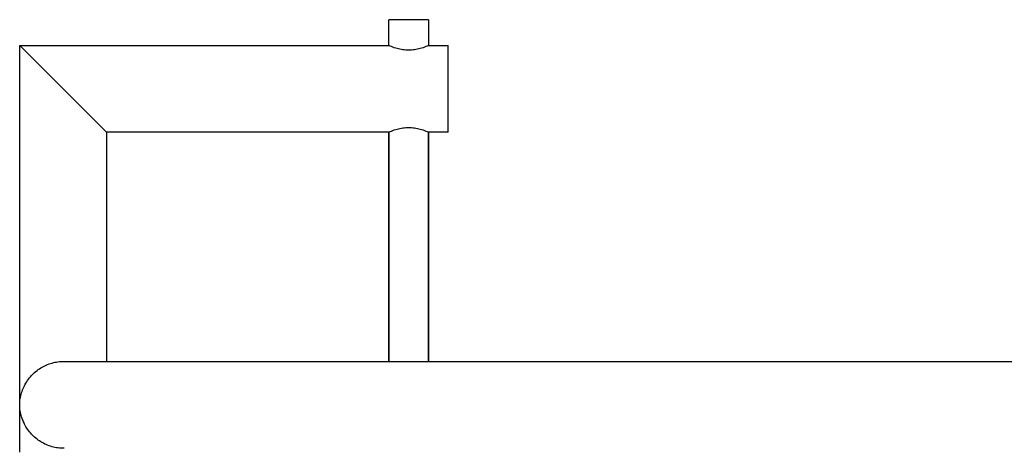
# Model space of a CAD drawing. Header units: millimetres. Extents: x 5000 to 6232, y 0 to 1346.
# Tile 10 of 11: x 5723 to 5972, y 1238 to 1346. Entities that reach past the tile are written whole.
import ezdxf

# ---------------------------------------------------------------- set-up
doc = ezdxf.new("R2010")
doc.units = ezdxf.units.MM
doc.layers.add('Make2D$Sichtbar$Kurven', color=18, linetype='Continuous', true_color=0x000000)

msp = doc.modelspace()

# ---------------------------------------------------------------- linework, layer by layer
at = {"layer": 'Make2D$Sichtbar$Kurven', "color": 18, "lineweight": -3, "true_color": 0x000000}
for p, q in [((5816.52, 1346.04), (5816.51, 1346.04)), ((5816.51, 1339.54), (5816.51, 1346.04)), ((5826.51, 1346.04), (5816.52, 1346.04)), ((5826.51, 1346.04), (5826.51, 1339.54)), ((5723.01, 1248.54), (5723.01, 1339.54)), ((5734.01, 1328.54), (5723.01, 1339.54)), ((5723.01, 1339.54), (5816.51, 1339.54)), ((5816.52, 1339.54), (5816.51, 1339.54)), ((5816.85, 1339.37), (5816.52, 1339.54)), ((5817.19, 1339.22), (5816.85, 1339.37)), ((5817.53, 1339.08), (5817.19, 1339.22)), ((5817.88, 1338.95), (5817.53, 1339.08)), ((5825.5, 1339.09), (5825.15, 1338.96)), ((5825.84, 1339.23), (5825.5, 1339.09)), ((5826.18, 1339.38), (5825.84, 1339.23)), ((5826.51, 1339.54), (5826.18, 1339.38)), ((5826.51, 1339.54), (5831.51, 1339.54)), ((5831.51, 1328.54), (5831.51, 1339.54)), ((5818.23, 1338.84), (5817.88, 1338.95)), ((5818.59, 1338.73), (5818.23, 1338.84)), ((5818.95, 1338.64), (5818.59, 1338.73)), ((5819.31, 1338.56), (5818.95, 1338.64)), ((5819.67, 1338.49), (5819.31, 1338.56)), ((5820.04, 1338.44), (5819.67, 1338.49)), ((5820.41, 1338.39), (5820.04, 1338.44)), ((5820.77, 1338.36), (5820.41, 1338.39)), ((5821.14, 1338.34), (5820.77, 1338.36)), ((5821.52, 1338.34), (5821.14, 1338.34)), ((5821.89, 1338.34), (5821.52, 1338.34)), ((5822.26, 1338.36), (5821.89, 1338.34)), ((5822.63, 1338.39), (5822.26, 1338.36)), ((5822.99, 1338.44), (5822.63, 1338.39)), ((5823.36, 1338.49), (5822.99, 1338.44)), ((5823.72, 1338.56), (5823.36, 1338.49)), ((5824.08, 1338.64), (5823.72, 1338.56)), ((5824.44, 1338.74), (5824.08, 1338.64)), ((5824.8, 1338.84), (5824.44, 1338.74)), ((5825.15, 1338.96), (5824.8, 1338.84)), ((5734.01, 1328.54), (5745.01, 1317.54)), ((5831.51, 1317.54), (5831.51, 1328.54)), ((5745.01, 1317.54), (5745.01, 1259.54)), ((5816.51, 1317.54), (5745.01, 1317.54)), ((5816.51, 1317.54), (5816.52, 1317.54)), ((5816.51, 1259.54), (5816.51, 1317.54)), ((5816.52, 1317.54), (5816.85, 1317.7)), ((5816.52, 1317.54), (5816.52, 1259.54)), ((5816.85, 1317.7), (5817.19, 1317.86)), ((5817.19, 1317.86), (5817.53, 1318)), ((5817.53, 1318), (5817.88, 1318.12)), ((5817.88, 1318.12), (5818.23, 1318.24)), ((5818.23, 1318.24), (5818.59, 1318.35)), ((5818.59, 1318.35), (5818.94, 1318.44)), ((5818.94, 1318.44), (5819.31, 1318.52)), ((5819.31, 1318.52), (5819.67, 1318.59)), ((5819.67, 1318.59), (5820.04, 1318.64)), ((5820.04, 1318.64), (5820.4, 1318.69)), ((5820.4, 1318.69), (5820.77, 1318.72)), ((5820.77, 1318.72), (5821.14, 1318.74)), ((5821.14, 1318.74), (5821.51, 1318.74)), ((5821.51, 1318.74), (5821.88, 1318.74)), ((5821.88, 1318.74), (5822.25, 1318.72)), ((5822.25, 1318.72), (5822.62, 1318.69)), ((5822.62, 1318.69), (5822.99, 1318.64)), ((5822.99, 1318.64), (5823.35, 1318.59)), ((5823.35, 1318.59), (5823.72, 1318.52)), ((5823.72, 1318.52), (5824.08, 1318.44)), ((5824.08, 1318.44), (5824.44, 1318.35)), ((5824.44, 1318.35), (5824.79, 1318.24)), ((5824.79, 1318.24), (5825.15, 1318.12)), ((5825.15, 1318.12), (5825.49, 1318)), ((5825.49, 1318), (5825.84, 1317.86)), ((5825.84, 1317.86), (5826.17, 1317.71)), ((5826.17, 1317.71), (5826.51, 1317.54)), ((5831.51, 1317.54), (5826.51, 1317.54)), ((5826.51, 1317.54), (5826.51, 1259.54)), ((5826.51, 1259.54), (5826.51, 1317.54)), ((5731.2, 1259.13), (5731.57, 1259.23)), ((5731.57, 1259.23), (5731.95, 1259.31)), ((5731.95, 1259.31), (5732.33, 1259.38)), ((5732.33, 1259.38), (5732.71, 1259.44)), ((5732.71, 1259.44), (5733.1, 1259.49)), ((5733.1, 1259.49), (5733.49, 1259.52)), ((5733.49, 1259.52), (5733.87, 1259.54)), ((5733.87, 1259.54), (5734.26, 1259.54)), ((5734.26, 1259.54), (5977.51, 1259.54)), ((5726.52, 1256.49), (5726.8, 1256.75)), ((5726.8, 1256.75), (5727.1, 1257)), ((5727.1, 1257), (5727.4, 1257.24)), ((5727.4, 1257.24), (5727.71, 1257.47)), ((5727.71, 1257.47), (5728.03, 1257.69)), ((5728.03, 1257.69), (5728.36, 1257.9)), ((5728.36, 1257.9), (5728.69, 1258.09)), ((5728.69, 1258.09), (5729.04, 1258.28)), ((5729.04, 1258.28), (5729.38, 1258.45)), ((5729.38, 1258.45), (5729.74, 1258.61)), ((5729.74, 1258.61), (5730.09, 1258.76)), ((5730.09, 1258.76), (5730.46, 1258.9)), ((5730.46, 1258.9), (5730.82, 1259.02)), ((5730.82, 1259.02), (5731.2, 1259.13)), ((5724.58, 1254.07), (5724.79, 1254.4)), ((5724.79, 1254.4), (5725, 1254.72)), ((5725, 1254.72), (5725.23, 1255.04)), ((5725.23, 1255.04), (5725.47, 1255.35)), ((5725.47, 1255.35), (5725.71, 1255.64)), ((5725.71, 1255.64), (5725.97, 1255.93)), ((5725.97, 1255.93), (5726.24, 1256.21)), ((5726.24, 1256.21), (5726.52, 1256.49)), ((5723.49, 1251.59), (5723.61, 1251.96)), ((5723.61, 1251.96), (5723.74, 1252.33)), ((5723.74, 1252.33), (5723.88, 1252.69)), ((5723.88, 1252.69), (5724.04, 1253.04)), ((5724.04, 1253.04), (5724.21, 1253.39)), ((5724.21, 1253.39), (5724.39, 1253.74)), ((5724.39, 1253.74), (5724.58, 1254.07)), ((5723.03, 1248.93), (5723.05, 1249.31)), ((5723.05, 1249.31), (5723.09, 1249.7)), ((5723.09, 1249.7), (5723.15, 1250.08)), ((5723.15, 1250.08), (5723.21, 1250.47)), ((5723.21, 1250.47), (5723.29, 1250.85)), ((5723.29, 1250.85), (5723.38, 1251.22)), ((5723.38, 1251.22), (5723.49, 1251.59)), ((5723.01, 1248.54), (5723.03, 1248.93)), ((5723.01, 1236.54), (5723.01, 1248.54)), ((5723.03, 1248.15), (5723.01, 1248.54)), ((5723.05, 1247.77), (5723.03, 1248.15)), ((5723.09, 1247.38), (5723.05, 1247.77)), ((5723.15, 1247), (5723.09, 1247.38)), ((5723.21, 1246.61), (5723.15, 1247)), ((5723.29, 1246.23), (5723.21, 1246.61)), ((5723.38, 1245.86), (5723.29, 1246.23)), ((5723.49, 1245.48), (5723.38, 1245.86)), ((5723.47, 1245.46), (5723.57, 1245.16)), ((5723.61, 1245.12), (5723.49, 1245.48)), ((5723.57, 1245.16), (5723.67, 1244.87)), ((5723.74, 1244.75), (5723.61, 1245.12)), ((5723.67, 1244.87), (5723.78, 1244.57)), ((5723.88, 1244.39), (5723.74, 1244.75)), ((5723.78, 1244.57), (5723.91, 1244.28)), ((5724.04, 1244.04), (5723.88, 1244.39)), ((5723.91, 1244.28), (5724.04, 1244)), ((5724.21, 1243.69), (5724.04, 1244.04)), ((5724.04, 1244), (5724.18, 1243.71)), ((5724.39, 1243.34), (5724.21, 1243.69)), ((5724.58, 1243.01), (5724.39, 1243.34)), ((5724.79, 1242.68), (5724.58, 1243.01)), ((5725, 1242.35), (5724.79, 1242.68)), ((5725.23, 1242.04), (5725, 1242.35)), ((5725.47, 1241.73), (5725.23, 1242.04)), ((5725.71, 1241.43), (5725.47, 1241.73)), ((5725.97, 1241.15), (5725.71, 1241.43)), ((5726.24, 1240.86), (5725.97, 1241.15)), ((5726.52, 1240.59), (5726.24, 1240.86)), ((5726.8, 1240.33), (5726.52, 1240.59)), ((5727.1, 1240.08), (5726.8, 1240.33)), ((5727.4, 1239.84), (5727.1, 1240.08)), ((5727.71, 1239.61), (5727.4, 1239.84)), ((5728.03, 1239.39), (5727.71, 1239.61)), ((5728.36, 1239.18), (5728.03, 1239.39)), ((5728.69, 1238.99), (5728.36, 1239.18)), ((5729.04, 1238.8), (5728.69, 1238.99)), ((5729.38, 1238.63), (5729.04, 1238.8)), ((5729.74, 1238.47), (5729.38, 1238.63)), ((5730.09, 1238.32), (5729.74, 1238.47)), ((5730.46, 1238.18), (5730.09, 1238.32)), ((5730.82, 1238.06), (5730.46, 1238.18)), ((5731.2, 1237.95), (5730.82, 1238.06)), ((5731.57, 1237.85), (5731.2, 1237.95)), ((5731.95, 1237.77), (5731.57, 1237.85)), ((5732.33, 1237.7), (5731.95, 1237.77)), ((5732.71, 1237.64), (5732.33, 1237.7)), ((5733.1, 1237.59), (5732.71, 1237.64)), ((5733.49, 1237.56), (5733.1, 1237.59)), ((5733.87, 1237.54), (5733.49, 1237.56)), ((5734.26, 1237.54), (5733.87, 1237.54))]:
    msp.add_line(p, q, dxfattribs=at)

doc.saveas('drawing.dxf')
